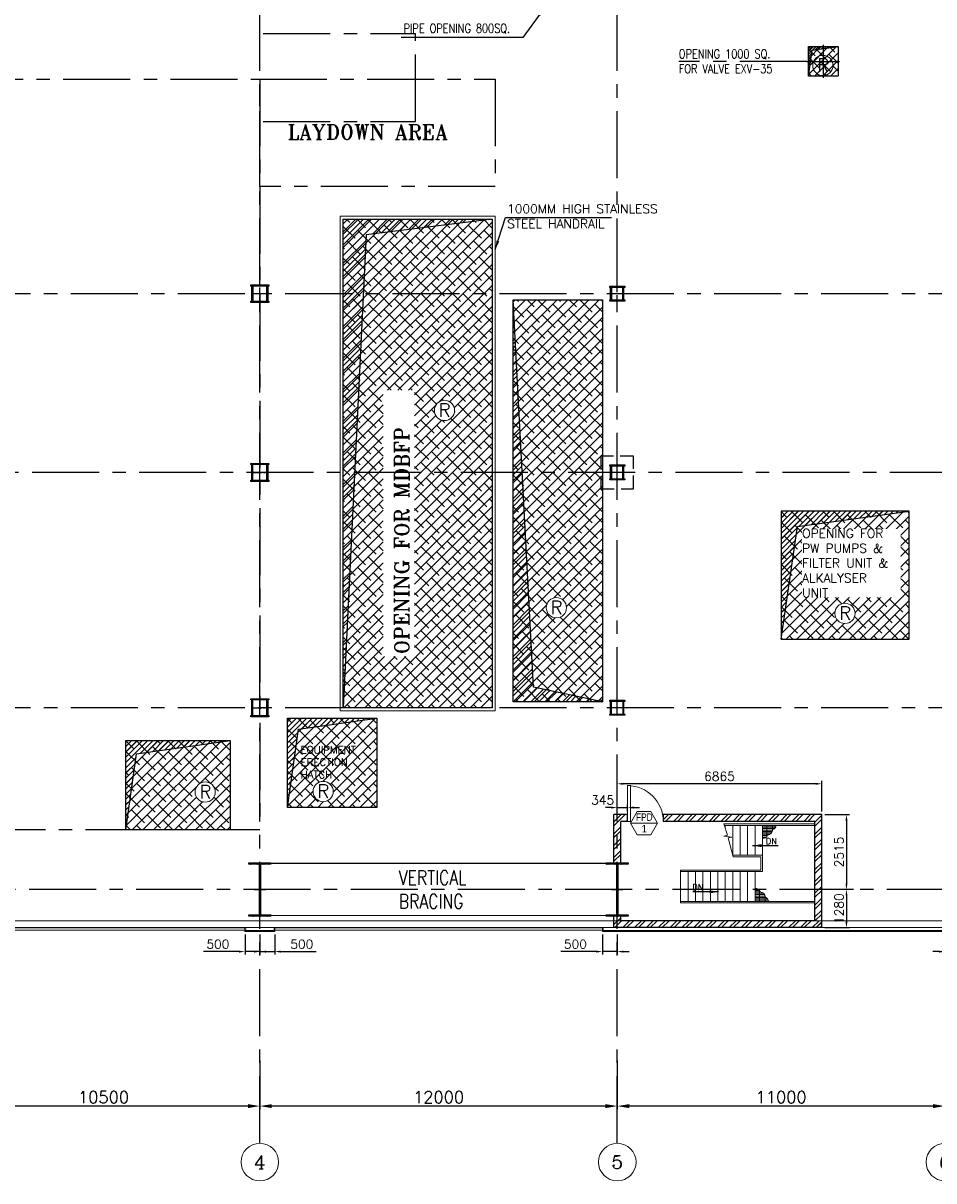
# Model space of a CAD drawing. Header units: inches. Extents: x 0 to 1564127, y -23460 to 23144100.
# Tile 94 of 215: x 428765 to 459343, y 84945 to 123808. Entities that reach past the tile are written whole.
import ezdxf
from ezdxf.enums import TextEntityAlignment as Align

# ---------------------------------------------------------------- set-up
doc = ezdxf.new("R2010")
doc.units = ezdxf.units.IN
doc.header["$LTSCALE"] = 1800
doc.header["$MEASUREMENT"] = 0
for name, pattern in [('CENTER', [2, 1.25, -0.25, 0.25, -0.25]), ('CENTER2', [1.125, 0.75, -0.125, 0.125, -0.125]), ('HIDDEN', [0.375, 0.25, -0.125])]:
    doc.linetypes.add(name, pattern=pattern)
doc.layers.get('0').update_dxf_attribs({"color": 253, "lineweight": 9})
for name, color, linetype, lineweight in [('2CON', 1, 'Continuous', 13), ('A-CHEQUERED PLATE HATCH', 252, 'Continuous', 9), ('A-DOOR', 31, 'Continuous', 9), ('A-WIN TAG', 3, 'Continuous', 13), ('A-WIN TAG TEXT', 3, 'Continuous', 13), ('CL', 8, 'CENTER', 15), ('CLAD-1', 3, 'Continuous', 15), ('CONCRETE', 145, 'Continuous', 18), ('dimension line', 4, 'Continuous', 13), ('HANDRAIL', 3, 'Continuous', 15), ('LEADER', 4, 'Continuous', 15), ('STAIR', 2, 'Continuous', 18), ('STEEL', 231, 'Continuous', 18), ('TAG', 4, 'Continuous', 15), ('WALL HATCH', 251, 'Continuous', 13), ('WIN', 31, 'Continuous', 13)]:
    doc.layers.add(name, color=color, linetype=linetype, lineweight=lineweight)
for name, color, linetype in [('AUX COL', 1, 'Continuous'), ('BRACING', 1, 'HIDDEN'), ('CEN', 2, 'CENTER'), ('COL', 1, 'Continuous'), ('DIM', 4, 'Continuous'), ('GRID', 251, 'CENTER'), ('OPENING', 40, 'Continuous'), ('TEXT', 3, 'Continuous'), ('WALL', 6, 'Continuous'), ('WALL1', 6, 'Continuous')]:
    doc.layers.add(name, color=color, linetype=linetype)
doc.styles.add('COMPLEX', font='complex')
doc.styles.add('ROAMNS', font='ROMANS.shx')
doc.styles.add('ROMANC', font='ROMANC.SHX')
doc.styles.add('ROMANS', font='romans.shx')
doc.styles.add('ROMANT', font='romant')
doc.styles.get("Standard").update_dxf_attribs({"font": 'arial.ttf'})
doc.linetypes.add('FENCELINE1', pattern='A,0.25,-0.1,[133,ltypeshp.shx,S=0.1,R=0,X=-0.1,Y=0],-0.1,1', length=1.45)
doc.dimstyles.new('270-TA-100', dxfattribs={"dimscale": 150, "dimtxt": 400, "dimasz": 2, "dimexe": 0.75, "dimexo": 1, "dimgap": 1, "dimtad": 1, "dimdec": 0, "dimzin": 12, "dimdsep": 46, "dimtxsty": 'ROMANS', "dimcen": 0, "dimclrd": 256, "dimclre": 256, "dimclrt": 6, "dimadec": 1, "dimazin": 3, "dimtfac": 1, "dimtdec": 0, "dimtix": 1, "dimtmove": 2, "dimatfit": 0, "dimfxl": 1.25, "dimarcsym": 2})
doc.dimstyles.new('DIM INT 1', dxfattribs={"dimtxt": 300, "dimasz": 200, "dimexe": 100, "dimexo": 100, "dimgap": 100, "dimtad": 1, "dimdec": 0, "dimzin": 13, "dimdsep": 46, "dimlunit": 5, "dimtxsty": 'ROAMNS', "dimblk1": 'CLOSEDBLANK', "dimcen": 0.09, "dimclrd": 9, "dimclre": 9, "dimclrt": 4, "dimadec": 0, "dimazin": 0, "dimtfac": 1, "dimtdec": 0, "dimtix": 1, "dimtmove": 2, "dimatfit": 3, "dimfxl": 1, "dimtolj": 1, "dimtzin": 13, "dimarcsym": 0})
doc.dimstyles.new('DIM100 x2', dxfattribs={"dimscale": 0, "dimtxt": 400, "dimasz": 400, "dimexe": 100, "dimexo": 100, "dimgap": 100, "dimtad": 1, "dimdec": 0, "dimzin": 13, "dimdsep": 46, "dimtxsty": 'ROMANS', "dimblk2": 'OBLIQUE', "dimcen": 100, "dimdle": 100, "dimclrd": 9, "dimclre": 9, "dimclrt": 4, "dimadec": 0, "dimazin": 0, "dimtfac": 1.1, "dimtdec": 0, "dimtix": 1, "dimtmove": 2, "dimatfit": 3, "dimfxl": 1, "dimtolj": 1, "dimtzin": 13, "dimarcsym": 0})
doc.dimstyles.new('USER175', dxfattribs={"dimscale": 175, "dimtxt": 2, "dimasz": 1.75, "dimexe": 0, "dimexo": 0, "dimgap": 0.5, "dimtad": 1, "dimdec": 0, "dimzin": 0, "dimdsep": 46, "dimtxsty": 'ROMANS', "dimcen": 0, "dimclrd": 4, "dimclre": 4, "dimclrt": 4, "dimadec": 0, "dimazin": 0, "dimtfac": 0.09, "dimtdec": 0, "dimtix": 1, "dimtofl": 0, "dimtmove": 0, "dimatfit": 3, "dimfxl": 1, "dimtolj": 1, "dimtzin": 0, "dimarcsym": 0})
pattern_1 = [(225, (-122500, 3e-10), (176.7767, -176.7767), []), (315, (-122500, 3e-10), (530.33009, -176.7767), [625, -375])]

# ---------------------------------------------------------------- blocks, each defined once
blk = doc.blocks.new('A-ROW COLUMN')
at = {"layer": 'COL'}
h = blk.add_hatch(dxfattribs=at)
h.set_pattern_fill('ANSI31', color=256, scale=200, style=0)
h.set_pattern_definition([(45, (165226.353, 18853.894), (-17.67767, 17.67767), [])])
h.paths.add_polyline_path([(180799, 40890), (181539, 40890), (181539, 40840), (180799, 40840)])
h.paths.add_polyline_path([(181153, 42590), (181185, 42590), (181185, 40890), (181153, 40890)])
h.paths.add_polyline_path([(180799, 42640), (181539, 42640), (181539, 42590), (180799, 42590)])
blk.add_line((181169, 40840), (181169, 42640))
at = {"layer": 'CEN'}
for p, q in [((181169, 40840), (181169, 42640)), ((180977, 41740), (181360, 41740))]:
    blk.add_line(p, q, dxfattribs=at)
at = {"layer": 'COL'}
for points in [[(180799, 42640), (181539, 42640), (181539, 42590), (180799, 42590)], [(181153, 42590), (181185, 42590), (181185, 40890), (181153, 40890)], [(180799, 40890), (181539, 40890), (181539, 40840), (180799, 40840)]]:
    blk.add_lwpolyline(points, close=True, dxfattribs=at)
blk = doc.blocks.new('*D140')
at = {"layer": 'Defpoints', "color": 0, "transparency": 16777216}
for p in [(436714, 89079), (448714, 87935), (436714, 87454)]:
    blk.add_point(p, dxfattribs=at)
at = {"layer": 'dimension line', "color": 9, "lineweight": -2, "transparency": 16777216}
for p, q in [((436714, 88979), (436714, 87354)), ((448714, 87835), (448714, 87354)), ((448314, 87454), (437114, 87454))]:
    blk.add_line(p, q, dxfattribs=at)
at = {"layer": 'dimension line', "color": 9, "transparency": 16777216}
for points in [[(437114, 87520), (437114, 87387), (436714, 87454)], [(448314, 87520), (448314, 87387), (448714, 87454)]]:
    blk.add_solid(points, dxfattribs=at)
at = {"layer": 'dimension line', "color": 4, "transparency": 16777216, "insert": (442714, 87754), "char_height": 400, "attachment_point": 5, "style": 'ROMANS'}
blk.add_mtext('\\A1;12000', dxfattribs=at)
blk = doc.blocks.new('_Oblique')
at = {"color": 0, "linetype": 'ByBlock', "lineweight": -2}
blk.add_line((-0.5, -0.5), (0.5, 0.5), dxfattribs=at)
blk = doc.blocks.new('*D142')
at = {"layer": 'Defpoints', "color": 0, "transparency": 16777216}
for p in [(426214, 89079), (436714, 87935), (426214, 87454)]:
    blk.add_point(p, dxfattribs=at)
at = {"layer": 'dimension line', "color": 9, "lineweight": -2, "transparency": 16777216}
for p, q in [((426214, 88979), (426214, 87354)), ((436714, 87835), (436714, 87354)), ((436314, 87454), (426614, 87454))]:
    blk.add_line(p, q, dxfattribs=at)
at = {"layer": 'dimension line', "color": 9, "transparency": 16777216}
for points in [[(426614, 87520), (426614, 87387), (426214, 87454)], [(436314, 87520), (436314, 87387), (436714, 87454)]]:
    blk.add_solid(points, dxfattribs=at)
at = {"layer": 'dimension line', "color": 4, "transparency": 16777216, "insert": (431464, 87754), "char_height": 400, "attachment_point": 5, "style": 'ROMANS'}
blk.add_mtext('\\A1;10500', dxfattribs=at)
blk = doc.blocks.new('*D143')
at = {"layer": 'Defpoints', "color": 0, "transparency": 16777216}
for p in [(448714, 89079), (459714, 87935), (448714, 87454)]:
    blk.add_point(p, dxfattribs=at)
at = {"layer": 'dimension line', "color": 9, "lineweight": -2, "transparency": 16777216}
for p, q in [((448714, 88979), (448714, 87354)), ((459714, 87835), (459714, 87354)), ((459314, 87454), (449114, 87454))]:
    blk.add_line(p, q, dxfattribs=at)
at = {"layer": 'dimension line', "color": 9, "transparency": 16777216}
for points in [[(449114, 87520), (449114, 87387), (448714, 87454)], [(459314, 87520), (459314, 87387), (459714, 87454)]]:
    blk.add_solid(points, dxfattribs=at)
at = {"layer": 'dimension line', "color": 4, "transparency": 16777216, "insert": (454214, 87754), "char_height": 400, "attachment_point": 5, "style": 'ROMANS'}
blk.add_mtext('\\A1;11000', dxfattribs=at)
blk = doc.blocks.new('AUX COLUMNS')
at = {"color": 2, "linetype": 'CENTER2', "ltscale": 0.15}
for p, q in [((-207038, 65615), (-207038, 66215)), ((-195038, 65665), (-195038, 66165)), ((-206763, 65915), (-207313, 65915)), ((-194813, 65915), (-195263, 65915)), ((-194813, 59915), (-195263, 59915)), ((-195038, 59665), (-195038, 60165)), ((-195038, 51765), (-195038, 52265)), ((-194813, 52015), (-195263, 52015))]:
    blk.add_line(p, q, dxfattribs=at)
at = {"color": 2, "linetype": 'CENTER2', "ltscale": 0.25}
for p, q in [((-207313, 59915), (-206763, 59915)), ((-207038, 59615), (-207038, 60215)), ((-207038, 51715), (-207038, 52315)), ((-207313, 52015), (-206763, 52015))]:
    blk.add_line(p, q, dxfattribs=at)
at = {"layer": 'AUX COL'}
for p, q in [((-207313, 65660), (-207313, 66170)), ((-207268, 65660), (-207268, 66170)), ((-206808, 65660), (-206808, 66170)), ((-206763, 65660), (-206763, 66170)), ((-195263, 65705), (-195263, 66125)), ((-195223, 65705), (-195223, 66125)), ((-194853, 65705), (-194853, 66125)), ((-194813, 65705), (-194813, 66125)), ((-207313, 59651), (-207313, 60179)), ((-207277, 59651), (-207277, 60179)), ((-206799, 59651), (-206799, 60179)), ((-206763, 59651), (-206763, 60179)), ((-195263, 59705), (-195263, 60125)), ((-195223, 59705), (-195223, 60125)), ((-194853, 59705), (-194853, 60125)), ((-194813, 59705), (-194813, 60125)), ((-207313, 51751), (-207313, 52279)), ((-207277, 51751), (-207277, 52279)), ((-206799, 51751), (-206799, 52279)), ((-206763, 51751), (-206763, 52279)), ((-195263, 51801), (-195263, 52229)), ((-195235, 51801), (-195235, 52229)), ((-194841, 51801), (-194841, 52229)), ((-194813, 51801), (-194813, 52229))]:
    blk.add_line(p, q, dxfattribs=at)
for points in [[(-207338, 66215), (-206738, 66215), (-206738, 66170), (-207338, 66170)], [(-195288, 66165), (-194788, 66165), (-194788, 66125), (-195288, 66125)], [(-195288, 65705), (-194788, 65705), (-194788, 65665), (-195288, 65665)], [(-207338, 65660), (-206738, 65660), (-206738, 65615), (-207338, 65615)], [(-207338, 60215), (-206738, 60215), (-206738, 60179), (-207338, 60179)], [(-195288, 60165), (-194788, 60165), (-194788, 60125), (-195288, 60125)], [(-207338, 59651), (-206738, 59651), (-206738, 59615), (-207338, 59615)], [(-195288, 59705), (-194788, 59705), (-194788, 59665), (-195288, 59665)], [(-207338, 52315), (-206738, 52315), (-206738, 52279), (-207338, 52279)], [(-195288, 52265), (-194788, 52265), (-194788, 52229), (-195288, 52229)], [(-207338, 51751), (-206738, 51751), (-206738, 51715), (-207338, 51715)], [(-195288, 51801), (-194788, 51801), (-194788, 51765), (-195288, 51765)]]:
    blk.add_lwpolyline(points, close=True, dxfattribs=at)
at = {"layer": 'GRID'}
for p, q in [((-171538, 65915), (-242038, 65915)), ((-136838, 59915), (-243038, 59915)), ((-171538, 52015), (-242038, 52015))]:
    blk.add_line(p, q, dxfattribs=at)
blk = doc.blocks.new('GRD')
at = {"layer": 'CL', "linetype": 'Continuous'}
blk.add_circle((0, 419.99985), 419.99985, dxfattribs=at)
at = {"layer": 'CL', "color": 4, "style": 'COMPLEX'}
blk.add_attdef('GRD', text='', height=300, dxfattribs=at).set_placement((0, 419.99985), align=Align.MIDDLE)
blk = doc.blocks.new('*D894')
at = {"layer": 'Defpoints', "color": 0, "transparency": 16777216}
for p in [(448714, 98273), (448714, 97241), (455579, 97241)]:
    blk.add_point(p, dxfattribs=at)
at = {"layer": 'DIM', "color": 9, "lineweight": -2, "transparency": 16777216}
for p, q in [((448714, 97341), (448714, 98373)), ((455579, 97341), (455579, 98373)), ((455379, 98273), (448914, 98273))]:
    blk.add_line(p, q, dxfattribs=at)
at = {"layer": 'DIM', "color": 9, "transparency": 16777216}
for points in [[(448914, 98307), (448914, 98240), (448714, 98273)], [(455379, 98307), (455379, 98240), (455579, 98273)]]:
    blk.add_solid(points, dxfattribs=at)
at = {"layer": 'DIM', "color": 4, "transparency": 16777216, "insert": (452146, 98523), "char_height": 300, "attachment_point": 5, "style": 'ROAMNS'}
blk.add_mtext('\\A1;6865', dxfattribs=at)
blk = doc.blocks.new('_ClosedBlank')
at = {"color": 0, "linetype": 'ByBlock', "lineweight": -2}
for p, q in [((-1, 0.17), (0, 0)), ((-1, 0.17), (-1, -0.17)), ((0, 0), (-1, -0.17))]:
    blk.add_line(p, q, dxfattribs=at)
blk = doc.blocks.new('*D895')
at = {"layer": 'Defpoints', "color": 0, "transparency": 16777216}
for p in [(455579, 97241), (456408, 94725), (456748, 94725)]:
    blk.add_point(p, dxfattribs=at)
at = {"layer": 'DIM', "color": 9, "lineweight": -2, "transparency": 16777216}
for p, q in [((455679, 97241), (456508, 97241)), ((456408, 97041), (456408, 94925)), ((456648, 94725), (456308, 94725))]:
    blk.add_line(p, q, dxfattribs=at)
at = {"layer": 'DIM', "color": 9, "transparency": 16777216}
for points in [[(456375, 97041), (456442, 97041), (456408, 97241)], [(456375, 94925), (456442, 94925), (456408, 94725)]]:
    blk.add_solid(points, dxfattribs=at)
at = {"layer": 'DIM', "color": 4, "transparency": 16777216, "insert": (456158, 95983), "char_height": 300, "attachment_point": 5, "rotation": 90, "style": 'ROAMNS'}
blk.add_mtext('\\A1;2515', dxfattribs=at)
blk = doc.blocks.new('*D896')
at = {"layer": 'Defpoints', "color": 0, "transparency": 16777216}
for p in [(456748, 94725), (455579, 93445), (456408, 93445)]:
    blk.add_point(p, dxfattribs=at)
at = {"layer": 'DIM', "color": 9, "lineweight": -2, "transparency": 16777216}
for p, q in [((456648, 94725), (456308, 94725)), ((456408, 94525), (456408, 93645)), ((455679, 93445), (456508, 93445))]:
    blk.add_line(p, q, dxfattribs=at)
at = {"layer": 'DIM', "color": 9, "transparency": 16777216}
for points in [[(456375, 94525), (456442, 94525), (456408, 94725)], [(456375, 93645), (456442, 93645), (456408, 93445)]]:
    blk.add_solid(points, dxfattribs=at)
at = {"layer": 'DIM', "color": 4, "transparency": 16777216, "insert": (456158, 94085), "char_height": 300, "attachment_point": 5, "rotation": 90, "style": 'ROAMNS'}
blk.add_mtext('\\A1;1280', dxfattribs=at)
blk = doc.blocks.new('M_Door Single - 1200 x 2100mm D1-Level 1')
at = {"layer": 'A-DOOR'}
for p, q in [((500, 115), (500, 1315)), ((600, 1315), (500, 1315)), ((600, 115), (600, 1315)), ((600, 115), (500, 115))]:
    blk.add_line(p, q, dxfattribs=at)
blk.add_arc((600, 115), 1200, 90, 180, dxfattribs=at)
blk = doc.blocks.new('STAIR AT A-ROW SC-01 ENCLOSER')
at = {"layer": 'WALL HATCH'}
h = blk.add_hatch(dxfattribs=at)
h.set_pattern_fill('ANSI32', color=256, scale=750, style=0)
h.set_pattern_definition([(45, (-486713.83, 95197.87), (-198.87378, 198.87378), []), (45, (-486581.25, 95197.87), (-198.87378, 198.87378), [])])
h.paths.add_polyline_path([(1545, 2515), (1545, 2285), (6635, 2285), (6635, -1280), (6865, -1280), (6865, 2515)])
h.paths.add_polyline_path([(345, 2285), (345, 2515), (-115, 2515), (-115, 929), (115, 929), (115, 2285)])
h = blk.add_hatch(dxfattribs=at)
h.set_pattern_fill('ANSI32', color=256, scale=750, style=0)
h.set_pattern_definition([(45, (-486843.83, 95197.87), (-198.87378, 198.87378), []), (45, (-486711.25, 95197.87), (-198.87378, 198.87378), [])])
h.paths.add_polyline_path([(115, -1050), (115, -900), (-115, -900), (-115, -1280), (6865, -1280), (6865, -1050), (6635, -1050), (6635, -1050)])
at = {"layer": 'WALL'}
for p, q in [((345, 2515), (-115, 2515)), ((-115, 900), (-115, 2515)), ((6865, 2515), (1545, 2515)), ((1545, 2515), (1545, 2285)), ((6865, -1280), (6865, 2515)), ((345, 2285), (115, 2285)), ((115, 900), (115, 2285)), ((6635, 2285), (1545, 2285)), ((6635, -1050), (6635, 2285))]:
    blk.add_line(p, q, dxfattribs=at)
at = {"layer": 'WALL', "flags": 128}
blk.add_lwpolyline([(345, 2285), (345, 2515)], dxfattribs=at)
at = {"layer": 'WALL1'}
for p, q in [((-115, -1280), (-115, -900)), ((115, -1050), (115, -900)), ((6635, -1050), (115, -1050)), ((6865, -1280), (-115, -1280))]:
    blk.add_line(p, q, dxfattribs=at)
blk = doc.blocks.new('*D1107')
at = {"layer": 'Defpoints', "color": 0, "transparency": 16777216}
for p in [(448714, 97245), (449059, 97475), (449059, 97241)]:
    blk.add_point(p, dxfattribs=at)
at = {"layer": 'DIM', "color": 9, "lineweight": -2, "transparency": 16777216}
for p, q in [((448714, 97345), (448714, 97575)), ((449059, 97341), (449059, 97575)), ((448514, 97475), (448314, 97475)), ((448714, 97475), (449059, 97475)), ((449259, 97475), (449459, 97475))]:
    blk.add_line(p, q, dxfattribs=at)
at = {"layer": 'DIM', "color": 9, "transparency": 16777216}
for points in [[(448514, 97508), (448514, 97441), (448714, 97475)], [(449259, 97508), (449259, 97441), (449059, 97475)]]:
    blk.add_solid(points, dxfattribs=at)
at = {"layer": 'DIM', "color": 4, "transparency": 16777216, "insert": (448223, 97725), "char_height": 300, "attachment_point": 5, "style": 'ROAMNS'}
blk.add_mtext('\\A1;345', dxfattribs=at)
blk = doc.blocks.new('A$C3B1115A1')
at = {"layer": 'STEEL'}
for p, q in [((-270, -91), (-320, -91)), ((-320, -91), (-320, -191)), ((-320, -191), (-270, -191))]:
    blk.add_line(p, q, dxfattribs=at)
blk.add_lwpolyline([(-270, -191), (-270, -183, 0.397434), (-272, -180), (-307, -177, -0.397434), (-310, -174), (-310, -109, -0.397434), (-307, -106), (-272, -103, 0.397434), (-270, -100), (-270, -91)], format="xyb", dxfattribs=at)
blk = doc.blocks.new('*D1541')
at = {"layer": 'Defpoints', "color": 0, "transparency": 16777216}
for p in [(436214, 93317), (436714, 93317), (436714, 92640)]:
    blk.add_point(p, dxfattribs=at)
at = {"layer": 'DIM', "color": 9, "lineweight": -2, "transparency": 16777216}
for p, q in [((436214, 93217), (436214, 92540)), ((436714, 93217), (436714, 92540)), ((436014, 92640), (434821, 92640)), ((436714, 92640), (436214, 92640)), ((436914, 92640), (437114, 92640))]:
    blk.add_line(p, q, dxfattribs=at)
at = {"layer": 'DIM', "color": 9, "transparency": 16777216}
for points in [[(436014, 92673), (436014, 92606), (436214, 92640)], [(436914, 92673), (436914, 92606), (436714, 92640)]]:
    blk.add_solid(points, dxfattribs=at)
at = {"layer": 'DIM', "color": 4, "transparency": 16777216, "insert": (435306, 92890), "char_height": 300, "attachment_point": 5, "style": 'ROAMNS'}
blk.add_mtext('\\A1;500', dxfattribs=at)
blk = doc.blocks.new('*D1542')
at = {"layer": 'Defpoints', "color": 0, "transparency": 16777216}
for p in [(436714, 93317), (437214, 93317), (436714, 92640)]:
    blk.add_point(p, dxfattribs=at)
at = {"layer": 'DIM', "color": 9, "lineweight": -2, "transparency": 16777216}
for p, q in [((436714, 93217), (436714, 92540)), ((437214, 93217), (437214, 92540)), ((436514, 92640), (436314, 92640)), ((436714, 92640), (437214, 92640)), ((437414, 92640), (438607, 92640))]:
    blk.add_line(p, q, dxfattribs=at)
at = {"layer": 'DIM', "color": 9, "transparency": 16777216}
for points in [[(436514, 92673), (436514, 92606), (436714, 92640)], [(437414, 92673), (437414, 92606), (437214, 92640)]]:
    blk.add_solid(points, dxfattribs=at)
at = {"layer": 'DIM', "color": 4, "transparency": 16777216, "insert": (438121, 92890), "char_height": 300, "attachment_point": 5, "style": 'ROAMNS'}
blk.add_mtext('\\A1;500', dxfattribs=at)
blk = doc.blocks.new('*D1543')
at = {"layer": 'Defpoints', "color": 0, "transparency": 16777216}
for p in [(448214, 93317), (448714, 93317), (448714, 92640)]:
    blk.add_point(p, dxfattribs=at)
at = {"layer": 'DIM', "color": 9, "lineweight": -2, "transparency": 16777216}
for p, q in [((448214, 93217), (448214, 92540)), ((448714, 93217), (448714, 92540)), ((448014, 92640), (446821, 92640)), ((448714, 92640), (448214, 92640)), ((448914, 92640), (449114, 92640))]:
    blk.add_line(p, q, dxfattribs=at)
at = {"layer": 'DIM', "color": 9, "transparency": 16777216}
for points in [[(448014, 92673), (448014, 92606), (448214, 92640)], [(448914, 92673), (448914, 92606), (448714, 92640)]]:
    blk.add_solid(points, dxfattribs=at)
at = {"layer": 'DIM', "color": 4, "transparency": 16777216, "insert": (447306, 92890), "char_height": 300, "attachment_point": 5, "style": 'ROAMNS'}
blk.add_mtext('\\A1;500', dxfattribs=at)
blk = doc.blocks.new('*D1544')
at = {"layer": 'Defpoints', "color": 0, "transparency": 16777216}
for p in [(459714, 93317), (460214, 93317), (459714, 92640)]:
    blk.add_point(p, dxfattribs=at)
at = {"layer": 'DIM', "color": 9, "lineweight": -2, "transparency": 16777216}
for p, q in [((459714, 93217), (459714, 92540)), ((460214, 93217), (460214, 92540)), ((459514, 92640), (459314, 92640)), ((459714, 92640), (460214, 92640)), ((460414, 92640), (461607, 92640))]:
    blk.add_line(p, q, dxfattribs=at)
at = {"layer": 'DIM', "color": 9, "transparency": 16777216}
for points in [[(459514, 92673), (459514, 92606), (459714, 92640)], [(460414, 92673), (460414, 92606), (460214, 92640)]]:
    blk.add_solid(points, dxfattribs=at)
at = {"layer": 'DIM', "color": 4, "transparency": 16777216, "insert": (461121, 92890), "char_height": 300, "attachment_point": 5, "style": 'ROAMNS'}
blk.add_mtext('\\A1;500', dxfattribs=at)
blk = doc.blocks.new('STAIR AT A-ROW 17.00M')
at = {"layer": 'STAIR'}
h = blk.add_hatch(dxfattribs=at)
h.set_pattern_fill('GRATE', color=256, scale=1500, style=0)
h.set_pattern_definition([(0, (-137448.487, -31294.633), (0, 46.875), []), (90, (-137448.49, -31294.63), (-187.5, 1e-14), [])])
h.paths.add_polyline_path([(-917, -259, 0.269537), (-806, -119), (-1265, -119), (-1265, -549, 0.388318), (-1092, -447, 0.326637)])
h = blk.add_hatch(dxfattribs=at)
h.set_pattern_fill('GRATE', color=256, scale=1500, style=0)
h.set_pattern_definition([(0, (-137698.487, 28505.11), (0, -46.875), []), (270, (-137698.49, 28505.11), (-187.5, -1e-14), [])])
h.paths.add_polyline_path([(-1167, -2531, -0.269537), (-1056, -2670), (-1515, -2670), (-1515, -2241, -0.388318), (-1342, -2343, -0.326637)])
for p, q in [((-1265, -119), (-2542, -119)), ((495, -119), (-1265, -119)), ((-1265, -2670), (-4015, -2670)), ((495, -2670), (-1265, -2670))]:
    blk.add_line(p, q, dxfattribs=at)
for points in [[(-2251, -1169), (-2422, -540), (-2294, -510), (-2563, -484), (-2444, -451), (-2557, -69)], [(-2515, -119), (-2515, -210)], [(-2265, -119), (-2265, -1119)], [(-2015, -119), (-2015, -1119)], [(-1765, -119), (-1765, -1119)], [(-1515, -119), (-1515, -1119)], [(-1265, -119), (-1265, -1670)], [(495, -119), (495, -2670)], [(-2265, -1119), (-1265, -1119)], [(-4015, -1620), (-4015, -2720)], [(-4015, -1670), (-1265, -1670)], [(-3765, -1670), (-3765, -2670)], [(-3515, -1670), (-3515, -2670)], [(-3265, -1670), (-3265, -2670)], [(-3015, -1670), (-3015, -2670)], [(-2765, -1670), (-2765, -2670)], [(-2515, -2670), (-2515, -1670)], [(-2265, -2670), (-2265, -1670)], [(-2015, -2670), (-2015, -1670)], [(-1765, -2670), (-1765, -1670)], [(-1515, -2670), (-1515, -1670)]]:
    blk.add_lwpolyline(points, dxfattribs=at)
at = {"layer": 'STAIR', "linetype": 'FENCELINE1', "ltscale": 0.25}
for points in [[(-2557, -69), (495, -69)], [(-2251, -1169), (-1315, -1169), (-1315, -1620), (-4015, -1620)], [(495, -2720), (-1265, -2720), (-4015, -2720)]]:
    blk.add_lwpolyline(points, dxfattribs=at)
at = {"layer": 'STAIR'}
for centre, radius, start, end in [((-1133, -233), 217, 280.8052, 353.161), ((-982, -93), 178, 291.2949, 351.6342), ((-1234, -403), 149, 258.1134, 343.0018), ((-1484, -2386), 149, 16.9982, 101.8866), ((-1383, -2557), 217, 6.839, 79.1948), ((-1232, -2696), 178, 8.3658, 68.7051)]:
    blk.add_arc(centre, radius, start, end, dxfattribs=at)
at = {"layer": 'TEXT', "style": 'ROMANC'}
for p in [(-1148, -744), (-3618, -2295)]:
    blk.add_text('DN', height=200, dxfattribs=at).set_placement(p)
at = {"layer": 'DIM'}
for points in [[(-1602, -798), (-737, -798)], [(-2736, -2349), (-3600, -2349)]]:
    blk.add_leader(points, dimstyle='USER175', dxfattribs=at)

msp = doc.modelspace()

# ---------------------------------------------------------------- hatches: boundary and pattern name
at = {"layer": 'A-CHEQUERED PLATE HATCH', "linetype": 'Continuous'}
h = msp.add_hatch(dxfattribs=at)
h.set_pattern_fill('ANSI38', color=256, scale=1500, angle=180, style=0)
h.paths.add_polyline_path([(455128.7, 123025.31), (456128.7, 123025.31), (456128.7, 122025.31), (455128.7, 122025.31)])
h = msp.add_hatch(dxfattribs=at)
h.set_pattern_fill('ANSI38', color=256, scale=2000, angle=180, style=0)
edge = h.paths.add_edge_path(flags=16)
edge.add_arc((442911.34, 110806.61), 339.74, 0, 360)
h.paths.add_polyline_path([(439513.7, 117225.31), (444513.7, 117225.31), (444513.7, 100825.31), (439513.7, 100825.31)])
h.paths.add_polyline_path([(441906.42, 102551.15), (441906.42, 111482.72), (440856.42, 111482.72), (440856.42, 102551.15)], flags=16)
h = msp.add_hatch(dxfattribs=at)
h.set_pattern_fill('ANSI38', color=256, scale=2000, angle=180, style=0)
h.set_pattern_definition(pattern_1)
edge = h.paths.add_edge_path()
edge.add_arc((446668.14, 104184.41), 339.74, 0, 360)
h.paths.add_polyline_path([(445213.7, 114525.31), (448213.7, 114525.31), (448213.7, 101025.31), (445213.7, 101025.31)])
h = msp.add_hatch(dxfattribs=at)
h.set_pattern_fill('ANSI38', color=256, scale=2000, angle=180, style=0)
h.set_pattern_definition(pattern_1)
edge = h.paths.add_edge_path()
edge.add_arc((456359.05, 103993.8), 339.74, 0, 360)
h.paths.add_polyline_path([(454213.7, 103125.31), (458513.7, 103125.31), (458513.7, 107425.31), (454213.7, 107425.31)])
h = msp.add_hatch(dxfattribs=at)
h.set_pattern_fill('ANSI38', color=256, scale=2000, angle=180, style=0)
edge = h.paths.add_edge_path(flags=16)
edge.add_arc((438837.42, 98012.92), 339.74, 0, 360)
h.paths.add_polyline_path([(437643.7, 100475.31), (440643.7, 100475.31), (440643.7, 97475.31), (437643.7, 97475.31)])
h.paths.add_polyline_path([(438019.18, 98392.4), (440144.18, 98392.4), (440144.18, 99600.74), (438019.18, 99600.74)], flags=24)
h = msp.add_hatch(dxfattribs=at)
h.set_pattern_fill('ANSI38', color=256, scale=2000, angle=180, style=0)
h.set_pattern_definition(pattern_1)
edge = h.paths.add_edge_path()
edge.add_arc((434877.86, 97996.28), 339.74, 0, 360)
h.paths.add_polyline_path([(432213.7, 99725.31), (435713.7, 99725.31), (435713.7, 96725.31), (432213.7, 96725.31)])
at = {"layer": 'OPENING'}
h = msp.add_hatch(dxfattribs=at)
h.set_pattern_fill('ANSI31', color=8, scale=500, style=0)
h.set_pattern_definition([(45, (362956.07, 38901.8), (-44.194174, 44.194174), [])])
h.paths.add_polyline_path([(455628.7, 122955.04), (455628.7, 123025.31), (455128.7, 123025.31), (455128.7, 122525.31), (455198.97, 122525.31), (455251.93, 122902.09)])
h.paths.add_polyline_path([(455628.7, 123025.31), (455628.7, 122955.04), (456128.7, 123025.31)])
h.paths.add_polyline_path([(455128.7, 122025.31), (455198.97, 122525.31), (455128.7, 122525.31)])
h = msp.add_hatch(dxfattribs=at)
h.set_pattern_fill('ANSI31', color=8, scale=1500, style=0)
h.paths.add_polyline_path([(444513.7, 117225.31), (439513.7, 117225.31), (439513.7, 100825.31), (440280.61, 116702.85)])
h = msp.add_hatch(dxfattribs=at)
h.set_pattern_fill('ANSI31', color=8, scale=1500, style=0)
h.set_pattern_definition([(45, (-111973.68, 22127.7), (-132.58252, 132.58252), [])])
h.paths.add_polyline_path([(445213.7, 114525.31), (445213.7, 108525.31), (445528.15, 108525.31)])
h.paths.add_polyline_path([(445528.15, 108525.31), (445213.7, 108525.31), (445213.7, 101025.31), (448213.7, 101025.31), (445895.38, 101518.08)])
h = msp.add_hatch(dxfattribs=at)
h.set_pattern_fill('ANSI31', color=8, scale=1000, style=0)
h.paths.add_polyline_path([(458513.7, 107425.31), (454213.7, 107425.31), (454213.7, 103125.31), (454764.76, 106908)])
h = msp.add_hatch(dxfattribs=at)
h.set_pattern_fill('ANSI31', color=8, scale=1000, style=0)
h.paths.add_polyline_path([(440643.7, 100475.31), (437643.7, 100475.31), (437643.7, 97475.31), (438013.37, 100105.64)])
h = msp.add_hatch(dxfattribs=at)
h.set_pattern_fill('ANSI31', color=8, scale=1000, style=0)
h.paths.add_polyline_path([(434213.7, 99725.31), (432213.7, 99725.31), (432213.7, 96725.31), (432573.3, 99283.95), (434370.96, 99536.6)])
h.paths.add_polyline_path([(435713.7, 99725.31), (435713.7, 99725.31), (434213.7, 99725.31), (434370.96, 99536.6)])

# ---------------------------------------------------------------- linework, layer by layer
at = {"layer": '2CON'}
msp.add_line((450060.72, 96954.38), (449160.72, 96954.38), dxfattribs=at)
at = {"layer": 'A-WIN TAG'}
msp.add_lwpolyline([(449385.72, 97344.09), (449160.72, 96954.38), (449385.72, 96564.67), (449835.72, 96564.67), (450060.72, 96954.38), (449835.72, 97344.09)], close=True, dxfattribs=at)
at = {"layer": 'BRACING', "const_width": 40}
for points in [[(437083.7, 95600.31), (448343.7, 95600.31)], [(437083.7, 93850.31), (448343.7, 93850.31)]]:
    msp.add_lwpolyline(points, dxfattribs=at)
at = {"layer": 'CEN'}
msp.add_lwpolyline([(415713.7, 114925.31), (415713.7, 121925.31), (436713.7, 121925.31), (436713.7, 96725.31), (415713.7, 96725.31), (415713.7, 114525.31)], dxfattribs=at)
msp.add_lwpolyline([(436713.7, 121925.31), (444613.7, 121925.31), (444613.7, 118325.31), (436713.7, 118325.31)], close=True, dxfattribs=at)
at = {"layer": 'CLAD-1'}
for p, q in [((436213.7, 93345.31), (436213.7, 93317.31)), ((437213.7, 93345.31), (437213.7, 93317.31)), ((448213.7, 93345.31), (448213.7, 93317.31))]:
    msp.add_line(p, q, dxfattribs=at)
at = {"layer": 'CLAD-1', "flags": 128}
for points in [[(437213.7, 93345.31), (436213.7, 93345.31)], [(437213.7, 93317.31), (436213.7, 93317.31)], [(460213.7, 93345.31), (448213.7, 93345.31)], [(460213.7, 93317.31), (448213.7, 93317.31)]]:
    msp.add_lwpolyline(points, dxfattribs=at)
at = {"layer": 'COL', "linetype": 'HIDDEN'}
msp.add_lwpolyline([(448163.7, 108175.31), (449263.7, 108175.31), (449263.7, 109275.31), (448163.7, 109275.31)], close=True, dxfattribs=at)
at = {"layer": 'CONCRETE'}
for p, q in [((449083.7, 93675.31), (403168.7, 93675.31)), ((518848.7, 93675.31), (455083.7, 93675.31)), ((449083.7, 93445.31), (402938.7, 93445.31)), ((518848.7, 93445.31), (455083.7, 93445.31))]:
    msp.add_line(p, q, dxfattribs=at)
at = {"layer": 'GRID'}
for p, q in [((436713.7, 86204.51), (436713.7, 164173.79)), ((448713.7, 86204.51), (448713.7, 141225.31)), ((448713.7, 86204.51), (448713.7, 141225.31)), ((436828.7, 123460.31), (441943.7, 123460.31)), ((441943.7, 120510.31), (441943.7, 123460.31)), ((455628.7, 123075.31), (455628.7, 121975.31)), ((455078.7, 122525.31), (450778.7, 122525.31)), ((455078.7, 122525.31), (456178.7, 122525.31)), ((436828.7, 120510.31), (441943.7, 120510.31)), ((472213.7, 114725.31), (400713.7, 114725.31)), ((506913.7, 108725.31), (400713.7, 108725.31)), ((472213.7, 100825.31), (400713.7, 100825.31)), ((532013.7, 94725.31), (396913.7, 94725.31)), ((532013.7, 94725.31), (396913.7, 94725.31))]:
    msp.add_line(p, q, dxfattribs=at)
at = {"layer": 'HANDRAIL', "linetype": 'FENCELINE1', "ltscale": 0.4}
msp.add_lwpolyline([(439413.7, 117325.31), (444613.7, 117325.31), (444613.7, 100725.31), (439413.7, 100725.31)], close=True, dxfattribs=at)
at = {"layer": 'OPENING'}
for p, q in [((454764.76, 106908), (458513.7, 107425.31)), ((454213.7, 103125.31), (454764.76, 106908))]:
    msp.add_line(p, q, dxfattribs=at)
for points in [[(455128.7, 123025.31), (456128.7, 123025.31), (456128.7, 122025.31), (455128.7, 122025.31)], [(439513.7, 117225.31), (444513.7, 117225.31), (444513.7, 100825.31), (439513.7, 100825.31)], [(445213.7, 114525.31), (448213.7, 114525.31), (448213.7, 101025.31), (445213.7, 101025.31)], [(454213.7, 103125.31), (458513.7, 103125.31), (458513.7, 107425.31), (454213.7, 107425.31)], [(437643.7, 100475.31), (440643.7, 100475.31), (440643.7, 97475.31), (437643.7, 97475.31)], [(432213.7, 99725.31), (435713.7, 99725.31), (435713.7, 96725.31), (432213.7, 96725.31)]]:
    msp.add_lwpolyline(points, close=True, dxfattribs=at)
for points in [[(455128.7, 122025.31), (455251.93, 122902.09), (456128.7, 123025.31)], [(444513.7, 117225.31), (440280.61, 116702.85), (439513.7, 100825.31)], [(448213.7, 101025.31), (445895.38, 101518.08), (445213.7, 114525.31)], [(437643.7, 97475.31), (438013.37, 100105.64), (440643.7, 100475.31)], [(432213.7, 96725.31), (432573.3, 99283.95), (435713.7, 99725.31)]]:
    msp.add_lwpolyline(points, dxfattribs=at)
at = {"layer": 'TAG'}
for centre in [(455616.6, 122386.87), (442911.34, 110806.61), (446668.14, 104184.41), (456359.05, 103993.8), (434877.86, 97996.28), (438837.42, 98012.92)]:
    msp.add_circle(centre, 339.74, dxfattribs=at)
at = {"layer": 'WIN'}
for p, q in [((426713.7, 93432.81), (431463.7, 93432.81)), ((426713.7, 93357.81), (431463.7, 93357.81)), ((431463.7, 93432.81), (436213.7, 93432.81)), ((431463.7, 93357.81), (436213.7, 93357.81)), ((437213.7, 93432.81), (448213.7, 93432.81)), ((437213.7, 93357.81), (448213.7, 93357.81))]:
    msp.add_line(p, q, dxfattribs=at)

# ---------------------------------------------------------------- block references
at = {"layer": 'A-DOOR', "xscale": -1}
msp.add_blockref('M_Door Single - 1200 x 2100mm D1-Level 1', (449658.56, 96895.67), dxfattribs=at)
at = {"layer": 'COL'}
for p in [(255545.17, 52985.56), (267545.17, 52985.56)]:
    msp.add_blockref('A-ROW COLUMN', p, dxfattribs=at)
at = {"layer": 'DIM'}
for p in [(436533.34, 93536.77), (448533.34, 93536.77)]:
    msp.add_blockref('A$C3B1115A1', p, dxfattribs=at)
at = {"layer": 'DIM', "xscale": -1}
msp.add_blockref('A$C3B1115A1', (436894.06, 93536.77), dxfattribs=at)
at = {"layer": 'DIM', "xscale": 1.5, "yscale": 1.5, "zscale": 1.5}
for p, values in [((436713.7, 84944.51), {'GRD': '4'}), ((448713.83, 84944.51), {'GRD': '5'}), ((459713.83, 84944.51), {'GRD': '6'})]:
    msp.add_blockref('GRD', p, dxfattribs=at).add_auto_attribs(values)
at = {"layer": 'WALL1'}
for name, p in [('STAIR AT A-ROW SC-01 ENCLOSER', (448713.7, 94725.31)), ('STAIR AT A-ROW 17.00M', (454853.7, 96995.65))]:
    msp.add_blockref(name, p, dxfattribs=at)

# ---------------------------------------------------------------- texts
at = {"layer": 'A-WIN TAG TEXT', "width": 0.8}
msp.add_text('FPD', height=250, dxfattribs=at).set_placement((449622.07, 97154.32), align=Align.MIDDLE)
at = {"layer": 'A-WIN TAG TEXT'}
msp.add_text('1', height=250, dxfattribs=at).set_placement((449622.31, 96768.51), align=Align.MIDDLE)
at = {"layer": 'TAG', "style": 'ROMANS'}
for p in [(455422.71, 122175.65), (442717.45, 110595.39), (446474.24, 103973.19), (456165.16, 103782.58), (434683.97, 97785.05), (438643.52, 97801.7)]:
    msp.add_text('R', height=445.34, dxfattribs=at).set_placement(p)
at = {"layer": 'TEXT', "style": 'ROMANS', "width": 0.8}
msp.add_text('PIPE OPENING 800SQ.', height=300, dxfattribs=at).set_placement((441536.61, 123485.08))
at = {"layer": 'TEXT', "color": 3, "style": 'ROMANT'}
msp.add_text('LAYDOWN AREA', height=500, dxfattribs=at).set_placement((437646.3, 119904.69))
msp.add_text('OPENING FOR MDBFP', height=500, rotation=90, dxfattribs=at).set_placement((441731.42, 102626.15))
at = {"layer": 'TEXT', "color": 3, "insert": (450778.7, 122525.31), "char_height": 300, "width": 3543.4012, "attachment_point": 4, "style": 'ROMANS'}
msp.add_mtext('\\A1;{\\W0.8;OPENING 1000 SQ. \\PFOR VALVE EXV-35}', dxfattribs=at)
at = {"layer": 'TEXT', "attachment_point": 1, "style": 'ROMANS'}
for s, insert, char_height, width in [('1000MM HIGH STAINLESS STEEL HANDRAIL ', (445016.29, 117724.11), 300, 6583.1153), ('{\\W0.8;VERTICAL BRACING}', (441377.88, 95365.31), 480, 2515.419)]:
    msp.add_mtext(s, dxfattribs=dict(at, insert=insert, char_height=char_height, width=width))
at = {"layer": 'TEXT', "insert": (438081.68, 99538.24), "char_height": 250, "attachment_point": 1, "style": 'ROMANS'}
msp.add_mtext_dynamic_manual_height_columns('EQUIPMENT ERECTION HATCH', width=2106.1782, gutter_width=1, heights=[0], dxfattribs=at)

# ---------------------------------------------------------------- dimensions: what is measured, and where the dimension line sits
at = {"layer": 'DIM'}
dim = msp.add_linear_dim(base=(448713.7, 98273.24), p1=(455578.7, 97240.65), p2=(448713.7, 97240.65), dimstyle='DIM INT 1', dxfattribs=at)
dim.commit()
dim.dimension.update_dxf_attribs({"geometry": '*D894', "text_midpoint": (452146.2, 98523.24)})
dim = msp.add_linear_dim(base=(449058.56, 97474.65), p1=(448713.7, 97244.97), p2=(449058.56, 97240.65), dimstyle='DIM INT 1', dxfattribs=at)
dim.commit()
dim.dimension.update_dxf_attribs({"geometry": '*D1107', "text_midpoint": (448223.29, 97724.65), "dimtype": 160})
for base, p1, p2, picture, middle in [((456408.33, 94725.31), (455578.7, 97240.65), (456748.03, 94725.31), '*D895', (456158.33, 95982.98)), ((456408.33, 93445.31), (456748.03, 94725.31), (455578.7, 93445.31), '*D896', (456158.33, 94085.31))]:
    dim = msp.add_linear_dim(base=base, p1=p1, p2=p2, angle=90, dimstyle='DIM INT 1', dxfattribs=at)
    dim.commit()
    dim.dimension.update_dxf_attribs({"geometry": picture, "text_midpoint": middle})
for base, p1, p2, picture, middle in [((436713.7, 92639.83), (436213.7, 93317.31), (436713.7, 93317.31), '*D1541', (435306.38, 92639.83)), ((448713.7, 92639.83), (448213.7, 93317.31), (448713.7, 93317.31), '*D1543', (447306.38, 92639.83))]:
    dim = msp.add_linear_dim(base=base, p1=p1, p2=p2, angle=180, dimstyle='DIM INT 1', override={"dimtmove": 0}, dxfattribs=at)
    dim.commit()
    dim.dimension.update_dxf_attribs({"geometry": picture, "text_midpoint": middle, "dimtype": 160})
for base, p1, p2, picture, middle in [((436713.7, 92639.83), (437213.7, 93317.31), (436713.7, 93317.31), '*D1542', (438121.03, 92639.83)), ((459713.7, 92639.83), (460213.7, 93317.31), (459713.7, 93317.31), '*D1544', (461121.03, 92639.83))]:
    dim = msp.add_linear_dim(base=base, p1=p1, p2=p2, dimstyle='DIM INT 1', override={"dimtmove": 0}, dxfattribs=at)
    dim.commit()
    dim.dimension.update_dxf_attribs({"geometry": picture, "text_midpoint": middle, "dimtype": 160})
at = {"layer": 'dimension line'}
for base, p1, p2, picture, middle in [((426213.7, 87453.81), (436713.7, 87935.49), (426213.7, 89079.38), '*D142', (431463.7, 87753.81)), ((436713.7, 87453.81), (448713.7, 87935.49), (436713.7, 89079.38), '*D140', (442713.7, 87753.81)), ((448713.7, 87453.81), (459713.7, 87935.49), (448713.7, 89079.38), '*D143', (454213.7, 87753.81))]:
    dim = msp.add_linear_dim(base=base, p1=p1, p2=p2, angle=180, dimstyle='DIM100 x2', override={"dimscale": 1}, dxfattribs=at)
    dim.commit()
    dim.dimension.update_dxf_attribs({"geometry": picture, "text_midpoint": middle})

# ---------------------------------------------------------------- leaders
msp.add_leader([(446265.64, 124325.31), (445538.77, 123321.58), (441453.85, 123321.58)], dimstyle='USER175', override={"dimgap": 0.5, "dimtad": 0})
at = {"layer": 'LEADER'}
msp.add_leader([(444613.7, 116206.94), (444962.73, 117284.89), (448518.86, 117284.89)], dimstyle='270-TA-100', dxfattribs=at)

# ---------------------------------------------------------------- next in the draw order: texts
at = {"layer": 'TEXT', "insert": (454920.16, 106831.26), "char_height": 300, "width": 3307.6339, "attachment_point": 1, "style": 'ROMANS', "bg_fill": 3, "box_fill_scale": 1, "bg_fill_color": 256, "bg_fill_transparency": 0}
msp.add_mtext('OPENING FOR PW PUMPS & FILTER UNIT & ALKALYSER UNIT', dxfattribs=at)

# ---------------------------------------------------------------- next in the draw order: block references
at = {"layer": 'AUX COL'}
msp.add_blockref('AUX COLUMNS', (643751.51, 48810.29), dxfattribs=at)

doc.saveas('drawing.dxf')
